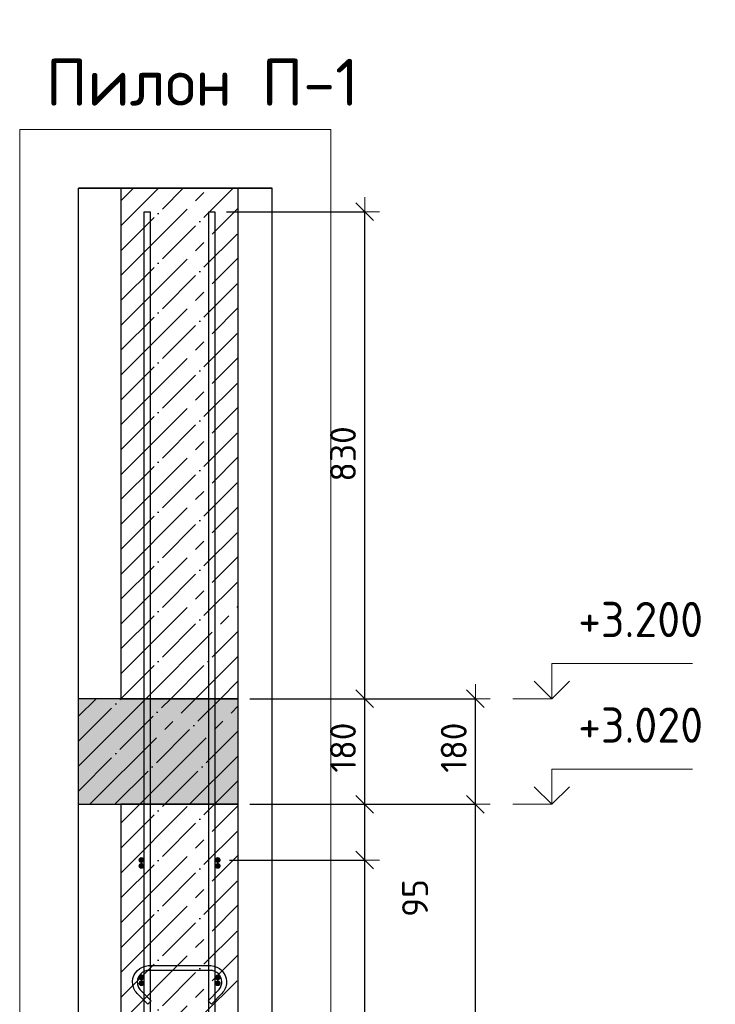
# Model space of a CAD drawing. Header units: millimetres. Extents: x -17997 to 37135, y 45383 to 72408.
# Tile 17 of 67: x -10138 to -8953, y 70730 to 72408. Entities that reach past the tile are written whole.
import ezdxf

# ---------------------------------------------------------------- set-up
doc = ezdxf.new("R2010")
doc.units = ezdxf.units.MM
doc.header["$PDMODE"] = 65
doc.linetypes.add('______11', pattern=[100, 80, -10, 0, -10])
doc.linetypes.add('______5', pattern=[220, 160, -20, 20, -20])
for name, color, linetype, lineweight in [('Standard', 7, 'Continuous', 25), ('Арм.стержн. Арматура края', 96, 'Continuous', 35), ('Арм.стержн. вертикальными 1', 22, 'Continuous', 35), ('Арм.стержн.горизонт. 1', 180, 'Continuous', 35), ('Высотная отметки_ общее', 7, 'Continuous', 13), ('Размерная линия_ общее', 7, 'Continuous', 13)]:
    doc.layers.add(name, color=color, linetype=linetype, lineweight=lineweight)
doc.layers.add('Арм.стержн.Стяжки', color=7, linetype='Continuous', lineweight=35, true_color=0x501e0f)
doc.styles.add('ISOCPEUR', font='ISOCPEUR')
doc.dimstyles.new('DIMSTYLE_2', dxfattribs={"dimtxt": 44, "dimasz": 50, "dimexe": 0, "dimexo": 0, "dimgap": 22, "dimtad": 2, "dimdec": 0, "dimrnd": 5, "dimzin": 12, "dimdsep": 46, "dimtxsty": 'ISOCPEUR', "dimblk1": 'ALL_ML_STRICH', "dimblk2": 'ALL_ML_STRICH', "dimsah": 1, "dimcen": 0, "dimclrd": 7, "dimclre": 256, "dimclrt": 7, "dimadec": 0, "dimazin": 0, "dimtfac": 1, "dimtdec": 0, "dimtix": 1, "dimtmove": 2, "dimatfit": 3, "dimfxl": 0, "dimtzin": 0, "dimlwd": 0, "dimlwe": -3, "dimarcsym": 0})
doc.dimstyles.new('DIMSTYLE_3', dxfattribs={"dimtxt": 44, "dimasz": 50, "dimexe": 0, "dimexo": 0, "dimgap": 22, "dimtad": 2, "dimdec": 0, "dimrnd": 5, "dimzin": 12, "dimdsep": 46, "dimtxsty": 'ISOCPEUR', "dimblk1": 'ALL_ML_STRICH', "dimblk2": 'ALL_ML_STRICH', "dimsah": 1, "dimcen": 0, "dimclrd": 7, "dimclre": 256, "dimclrt": 7, "dimadec": 0, "dimazin": 0, "dimtfac": 1, "dimtdec": 0, "dimtix": 1, "dimtmove": 2, "dimatfit": 3, "dimfxl": 0, "dimtzin": 0, "dimlwd": 0, "dimlwe": -3, "dimarcsym": 0})
doc.dimstyles.new('DIMSTYLE_4', dxfattribs={"dimtxt": 44, "dimasz": 50, "dimexe": 0, "dimexo": 0, "dimgap": 22, "dimtad": 0, "dimdec": 0, "dimrnd": 5, "dimzin": 12, "dimdsep": 46, "dimtxsty": 'ISOCPEUR', "dimblk1": 'ALL_ML_STRICH', "dimblk2": 'ALL_ML_STRICH', "dimsah": 1, "dimcen": 0, "dimclrd": 7, "dimclre": 256, "dimclrt": 7, "dimadec": 0, "dimazin": 0, "dimtfac": 1, "dimtdec": 0, "dimtix": 1, "dimtmove": 2, "dimatfit": 3, "dimfxl": 0, "dimtzin": 0, "dimlwd": 0, "dimlwe": -3, "dimarcsym": 0})

# ---------------------------------------------------------------- blocks, each defined once
blk = doc.blocks.new('ALL_ML_STRICH')
at = {"color": 0, "linetype": 'ByBlock', "lineweight": -2}
for p, q in [((0, -0.5), (0, 0.5)), ((-1, 0), (0.5, 0)), ((-0.3, -0.3), (0.3, 0.3))]:
    blk.add_line(p, q, dxfattribs=at)
blk = doc.blocks.new('*D4')
at = {"layer": 'DEFPOINTS', "color": 7, "linetype": 'Continuous', "lineweight": 13, "transparency": 33554687}
for p in [(-9644, 71070.4), (-9766.1, 67880.4), (-9362, 67880.4)]:
    blk.add_point(p, dxfattribs=at)
at = {"layer": 'Размерная линия_ общее', "color": 253, "linetype": 'Continuous', "lineweight": -2, "true_color": 0xa0a0a0, "transparency": 33554687}
for p, q in [((-9624, 71070.4), (-9362, 71070.4)), ((-9746.1, 67880.4), (-9362, 67880.4))]:
    blk.add_line(p, q, dxfattribs=at)
at = {"layer": 'Размерная линия_ общее', "color": 7, "linetype": 'Continuous', "lineweight": -2, "transparency": 33554687}
blk.add_line((-9362, 67880.4), (-9362, 71070.4), dxfattribs=at)
at = {"layer": 'Размерная линия_ общее', "color": 7, "linetype": 'Continuous', "lineweight": 13, "transparency": 33554687, "xscale": 50, "yscale": 50, "zscale": 50}
for p, rotation in [((-9362, 71070.4), 90), ((-9362, 67880.4), 270)]:
    blk.add_blockref('ALL_ML_STRICH', p, dxfattribs=dict(at, rotation=rotation))
at = {"layer": 'Размерная линия_ общее', "color": 7, "linetype": 'Continuous', "lineweight": 13, "transparency": 33554687, "insert": (-9399, 69482), "char_height": 44, "width": 176, "attachment_point": 5, "rotation": 90, "style": 'ISOCPEUR'}
blk.add_mtext('\\A1;{3190}', dxfattribs=at)
blk = doc.blocks.new('*D5')
at = {"layer": 'DEFPOINTS', "color": 7, "linetype": 'Continuous', "lineweight": 13, "transparency": 33554687}
for p in [(-9644, 71250.4), (-9644, 71070.4), (-9362, 71070.4)]:
    blk.add_point(p, dxfattribs=at)
at = {"layer": 'Размерная линия_ общее', "color": 253, "linetype": 'Continuous', "lineweight": -2, "true_color": 0xa0a0a0, "transparency": 33554687}
for p, q in [((-9624, 71250.4), (-9362, 71250.4)), ((-9624, 71070.4), (-9362, 71070.4))]:
    blk.add_line(p, q, dxfattribs=at)
at = {"layer": 'Размерная линия_ общее', "color": 7, "linetype": 'Continuous', "lineweight": -2, "transparency": 33554687}
blk.add_line((-9362, 71070.4), (-9362, 71250.4), dxfattribs=at)
at = {"layer": 'Размерная линия_ общее', "color": 7, "linetype": 'Continuous', "lineweight": 13, "transparency": 33554687, "xscale": 50, "yscale": 50, "zscale": 50}
for p, rotation in [((-9362, 71250.4), 90), ((-9362, 71070.4), 270)]:
    blk.add_blockref('ALL_ML_STRICH', p, dxfattribs=dict(at, rotation=rotation))
at = {"layer": 'Размерная линия_ общее', "color": 7, "linetype": 'Continuous', "lineweight": 13, "transparency": 33554687, "insert": (-9399, 71167), "char_height": 44, "width": 132, "attachment_point": 5, "rotation": 90, "style": 'ISOCPEUR'}
blk.add_mtext('\\A1;{180}', dxfattribs=at)
blk = doc.blocks.new('COMPLEX_ELEVATIONDIM_0')
at = {"layer": 'Высотная отметки_ общее', "color": 7, "linetype": 'Continuous', "lineweight": 13, "transparency": 33554687}
for p, q in [((-9232, 71250.4), (-9232, 71310.4)), ((-9232, 71310.4), (-8992, 71310.4)), ((-9232, 71250.4), (-9262, 71280.4)), ((-9232, 71250.4), (-9202, 71280.4)), ((-9232, 71250.4), (-9298.1, 71250.4)), ((-9232, 71250.4), (-9232, 71250.4)), ((-9232, 71250.4), (-9232, 71250.4)), ((-9232, 71250.4), (-9232, 71250.4)), ((-9232, 71250.4), (-9232, 71250.4)), ((-9232, 71070.4), (-9232, 71130.4)), ((-9232, 71130.4), (-8992, 71130.4)), ((-9232, 71070.4), (-9262, 71100.4)), ((-9232, 71070.4), (-9202, 71100.4)), ((-9232, 71070.4), (-9298.1, 71070.4)), ((-9232, 71070.4), (-9232, 71070.4)), ((-9232, 71070.4), (-9232, 71070.4)), ((-9232, 71070.4), (-9232, 71070.4)), ((-9232, 71070.4), (-9232, 71070.4))]:
    blk.add_line(p, q, dxfattribs=at)
at = {"layer": 'Высотная отметки_ общее', "color": 7, "linetype": 'Continuous', "lineweight": 13, "transparency": 33554687, "char_height": 60, "width": 256.287, "attachment_point": 7, "style": 'ISOCPEUR'}
for s, insert in [('\\W0.95;+3.200', (-9187, 71355.4)), ('\\W0.95;+3.020', (-9187, 71175.4))]:
    blk.add_mtext(s, dxfattribs=dict(at, insert=insert))
blk = doc.blocks.new('*D8')
at = {"layer": 'DEFPOINTS', "color": 7, "linetype": 'Continuous', "lineweight": 13, "transparency": 33554687}
for p in [(-9801.1, 70975.4), (-9801.1, 67975.4), (-9550.7, 67975.4)]:
    blk.add_point(p, dxfattribs=at)
at = {"layer": 'Размерная линия_ общее', "color": 253, "linetype": 'Continuous', "lineweight": -2, "true_color": 0xa0a0a0, "transparency": 33554687}
for p, q in [((-9781.1, 70975.4), (-9550.7, 70975.4)), ((-9781.1, 67975.4), (-9550.7, 67975.4))]:
    blk.add_line(p, q, dxfattribs=at)
at = {"layer": 'Размерная линия_ общее', "color": 7, "linetype": 'Continuous', "lineweight": -2, "transparency": 33554687}
blk.add_line((-9550.7, 67975.4), (-9550.7, 70975.4), dxfattribs=at)
at = {"layer": 'Размерная линия_ общее', "color": 7, "linetype": 'Continuous', "lineweight": 13, "transparency": 33554687, "xscale": 50, "yscale": 50, "zscale": 50}
for p, rotation in [((-9550.7, 70975.4), 90), ((-9550.7, 67975.4), 270)]:
    blk.add_blockref('ALL_ML_STRICH', p, dxfattribs=dict(at, rotation=rotation))
at = {"layer": 'Размерная линия_ общее', "color": 7, "linetype": 'Continuous', "lineweight": 13, "transparency": 33554687, "insert": (-9609.7, 69327.4), "char_height": 44, "width": 2.2, "attachment_point": 1, "rotation": 90, "line_spacing_factor": 0.60241, "style": 'ISOCPEUR'}
blk.add_mtext('\\W0.91;15х200=3000', dxfattribs=at)
blk = doc.blocks.new('*D9')
at = {"layer": 'DEFPOINTS', "color": 7, "linetype": 'Continuous', "lineweight": 13, "transparency": 33554687}
for p in [(-9766.1, 71070.4), (-9801.1, 70975.4), (-9550.7, 70975.4)]:
    blk.add_point(p, dxfattribs=at)
at = {"layer": 'Размерная линия_ общее', "color": 253, "linetype": 'Continuous', "lineweight": -2, "true_color": 0xa0a0a0, "transparency": 33554687}
for p, q in [((-9746.1, 71070.4), (-9550.7, 71070.4)), ((-9781.1, 70975.4), (-9550.7, 70975.4))]:
    blk.add_line(p, q, dxfattribs=at)
at = {"layer": 'Размерная линия_ общее', "color": 7, "linetype": 'Continuous', "lineweight": -2, "transparency": 33554687}
blk.add_line((-9550.7, 70975.4), (-9550.7, 71070.4), dxfattribs=at)
at = {"layer": 'Размерная линия_ общее', "color": 7, "linetype": 'Continuous', "lineweight": 13, "transparency": 33554687, "xscale": 50, "yscale": 50, "zscale": 50}
for p, rotation in [((-9550.7, 71070.4), 90), ((-9550.7, 70975.4), 270)]:
    blk.add_blockref('ALL_ML_STRICH', p, dxfattribs=dict(at, rotation=rotation))
at = {"layer": 'Размерная линия_ общее', "color": 7, "linetype": 'Continuous', "lineweight": 13, "transparency": 33554687, "insert": (-9464.9, 70910.7), "char_height": 44, "width": 88, "attachment_point": 5, "rotation": 90, "style": 'ISOCPEUR'}
blk.add_mtext('\\A1;{95}', dxfattribs=at)
blk = doc.blocks.new('*D10')
at = {"layer": 'DEFPOINTS', "color": 7, "linetype": 'Continuous', "lineweight": 13, "transparency": 33554687}
for p in [(-9766.1, 71250.4), (-9766.1, 71070.4), (-9550.7, 71070.4)]:
    blk.add_point(p, dxfattribs=at)
at = {"layer": 'Размерная линия_ общее', "color": 253, "linetype": 'Continuous', "lineweight": -2, "true_color": 0xa0a0a0, "transparency": 33554687}
for p, q in [((-9746.1, 71250.4), (-9550.7, 71250.4)), ((-9746.1, 71070.4), (-9550.7, 71070.4))]:
    blk.add_line(p, q, dxfattribs=at)
at = {"layer": 'Размерная линия_ общее', "color": 7, "linetype": 'Continuous', "lineweight": -2, "transparency": 33554687}
blk.add_line((-9550.7, 71070.4), (-9550.7, 71250.4), dxfattribs=at)
at = {"layer": 'Размерная линия_ общее', "color": 7, "linetype": 'Continuous', "lineweight": 13, "transparency": 33554687, "xscale": 50, "yscale": 50, "zscale": 50}
for p, rotation in [((-9550.7, 71250.4), 90), ((-9550.7, 71070.4), 270)]:
    blk.add_blockref('ALL_ML_STRICH', p, dxfattribs=dict(at, rotation=rotation))
at = {"layer": 'Размерная линия_ общее', "color": 7, "linetype": 'Continuous', "lineweight": 13, "transparency": 33554687, "insert": (-9587.7, 71167), "char_height": 44, "width": 132, "attachment_point": 5, "rotation": 90, "style": 'ISOCPEUR'}
blk.add_mtext('\\A1;{180}', dxfattribs=at)
blk = doc.blocks.new('*D11')
at = {"layer": 'DEFPOINTS', "color": 7, "linetype": 'Continuous', "lineweight": 13, "transparency": 33554687}
for p in [(-9806.1, 72080.4), (-9766.1, 71250.4), (-9550.7, 71250.4)]:
    blk.add_point(p, dxfattribs=at)
at = {"layer": 'Размерная линия_ общее', "color": 253, "linetype": 'Continuous', "lineweight": -2, "true_color": 0xa0a0a0, "transparency": 33554687}
for p, q in [((-9786.1, 72080.4), (-9550.7, 72080.4)), ((-9746.1, 71250.4), (-9550.7, 71250.4))]:
    blk.add_line(p, q, dxfattribs=at)
at = {"layer": 'Размерная линия_ общее', "color": 7, "linetype": 'Continuous', "lineweight": -2, "transparency": 33554687}
blk.add_line((-9550.7, 71250.4), (-9550.7, 72080.4), dxfattribs=at)
at = {"layer": 'Размерная линия_ общее', "color": 7, "linetype": 'Continuous', "lineweight": 13, "transparency": 33554687, "xscale": 50, "yscale": 50, "zscale": 50}
for p, rotation in [((-9550.7, 72080.4), 90), ((-9550.7, 71250.4), 270)]:
    blk.add_blockref('ALL_ML_STRICH', p, dxfattribs=dict(at, rotation=rotation))
at = {"layer": 'Размерная линия_ общее', "color": 7, "linetype": 'Continuous', "lineweight": 13, "transparency": 33554687, "insert": (-9587.7, 71667.6), "char_height": 44, "width": 132, "attachment_point": 5, "rotation": 90, "style": 'ISOCPEUR'}
blk.add_mtext('\\A1;{830}', dxfattribs=at)

msp = doc.modelspace()

# ---------------------------------------------------------------- hatches: boundary and pattern name
at = {"linetype": 'Continuous', "lineweight": -3, "transparency": 33554687}
msp.add_hatch(color=7, dxfattribs=at).paths.add_polyline_path([(-9766.1, 71070.4), (-9766.1, 71250.4), (-10038.4, 71250.4), (-10038.4, 71070.4)])
at = {"layer": 'Арм.стержн. Арматура края', "linetype": 'Continuous', "lineweight": 50, "transparency": 33554687}
for points in [[(-9926.1, 70965.4), (-9926.4, 70967.3), (-9927.5, 70968.9), (-9929.1, 70970), (-9931.1, 70970.4), (-9933, 70970), (-9934.6, 70968.9), (-9935.7, 70967.3), (-9936.1, 70965.4), (-9935.7, 70963.5), (-9934.6, 70961.9), (-9933, 70960.8), (-9931.1, 70960.4), (-9929.1, 70960.8), (-9927.5, 70961.9), (-9926.4, 70963.5)], [(-9796.1, 70965.4), (-9796.4, 70967.3), (-9797.5, 70968.9), (-9799.1, 70970), (-9801.1, 70970.4), (-9803, 70970), (-9804.6, 70968.9), (-9805.7, 70967.3), (-9806.1, 70965.4), (-9805.7, 70963.5), (-9804.6, 70961.9), (-9803, 70960.8), (-9801.1, 70960.4), (-9799.1, 70960.8), (-9797.5, 70961.9), (-9796.4, 70963.5)], [(-9926.1, 70765.4), (-9926.4, 70767.3), (-9927.5, 70768.9), (-9929.1, 70770), (-9931.1, 70770.4), (-9933, 70770), (-9934.6, 70768.9), (-9935.7, 70767.3), (-9936.1, 70765.4), (-9935.7, 70763.5), (-9934.6, 70761.9), (-9933, 70760.8), (-9931.1, 70760.4), (-9929.1, 70760.8), (-9927.5, 70761.9), (-9926.4, 70763.5)], [(-9796.1, 70765.4), (-9796.4, 70767.3), (-9797.5, 70768.9), (-9799.1, 70770), (-9801.1, 70770.4), (-9803, 70770), (-9804.6, 70768.9), (-9805.7, 70767.3), (-9806.1, 70765.4), (-9805.7, 70763.5), (-9804.6, 70761.9), (-9803, 70760.8), (-9801.1, 70760.4), (-9799.1, 70760.8), (-9797.5, 70761.9), (-9796.4, 70763.5)]]:
    msp.add_hatch(color=4, dxfattribs=at).paths.add_polyline_path(points)
at = {"layer": 'Арм.стержн.горизонт. 1', "linetype": 'Continuous', "lineweight": 50, "transparency": 33554687}
for points in [[(-9926.1, 70975.4), (-9926.4, 70977.3), (-9927.5, 70978.9), (-9929.1, 70980), (-9931.1, 70980.4), (-9933, 70980), (-9934.6, 70978.9), (-9935.7, 70977.3), (-9936.1, 70975.4), (-9935.7, 70973.5), (-9934.6, 70971.9), (-9933, 70970.8), (-9931.1, 70970.4), (-9929.1, 70970.8), (-9927.5, 70971.9), (-9926.4, 70973.5)], [(-9796.1, 70975.4), (-9796.4, 70977.3), (-9797.5, 70978.9), (-9799.1, 70980), (-9801.1, 70980.4), (-9803, 70980), (-9804.6, 70978.9), (-9805.7, 70977.3), (-9806.1, 70975.4), (-9805.7, 70973.5), (-9804.6, 70971.9), (-9803, 70970.8), (-9801.1, 70970.4), (-9799.1, 70970.8), (-9797.5, 70971.9), (-9796.4, 70973.5)], [(-9926.1, 70775.4), (-9926.4, 70777.3), (-9927.5, 70778.9), (-9929.1, 70780), (-9931.1, 70780.4), (-9933, 70780), (-9934.6, 70778.9), (-9935.7, 70777.3), (-9936.1, 70775.4), (-9935.7, 70773.5), (-9934.6, 70771.9), (-9933, 70770.8), (-9931.1, 70770.4), (-9929.1, 70770.8), (-9927.5, 70771.9), (-9926.4, 70773.5)], [(-9796.1, 70775.4), (-9796.4, 70777.3), (-9797.5, 70778.9), (-9799.1, 70780), (-9801.1, 70780.4), (-9803, 70780), (-9804.6, 70778.9), (-9805.7, 70777.3), (-9806.1, 70775.4), (-9805.7, 70773.5), (-9804.6, 70771.9), (-9803, 70770.8), (-9801.1, 70770.4), (-9799.1, 70770.8), (-9797.5, 70771.9), (-9796.4, 70773.5)]]:
    msp.add_hatch(color=4, dxfattribs=at).paths.add_polyline_path(points)

# ---------------------------------------------------------------- linework, layer by layer
at = {"color": 52, "linetype": 'Continuous', "lineweight": -3, "transparency": 33554687}
for p, q in [((-10038.4, 67446.3), (-10038.4, 72120.4)), ((-10038.4, 67446.3), (-10038.4, 72120.4)), ((-10038.4, 72120.4), (-9708.4, 72120.4)), ((-9708.4, 72120.4), (-10038.4, 72120.4)), ((-9708.4, 67446.3), (-9708.4, 72120.4)), ((-9708.4, 67446.3), (-9708.4, 72120.4))]:
    msp.add_line(p, q, dxfattribs=at)
at = {"color": 7, "linetype": 'Continuous', "lineweight": 25, "transparency": 33554687}
for p, q in [((-9716.1, 72120.4), (-10016.1, 72120.4)), ((-9966.1, 72120.4), (-9966.1, 71250.4)), ((-9766.1, 71250.4), (-9766.1, 72120.4)), ((-10038.4, 71020.4), (-10038.4, 71300.4)), ((-9966.1, 71250.4), (-10038.4, 71250.4)), ((-9766.1, 71250.4), (-9966.1, 71250.4)), ((-9966.1, 71250.4), (-9766.1, 71250.4)), ((-9766.1, 71070.4), (-9766.1, 71250.4)), ((-10038.4, 71070.4), (-9966.1, 71070.4)), ((-9966.1, 71070.4), (-9766.1, 71070.4))]:
    msp.add_line(p, q, dxfattribs=at)
at = {"color": 7, "linetype": '______11', "lineweight": -3, "transparency": 33554687}
for p, q in [((-9966.1, 71929.1), (-9774.8, 72120.4)), ((-9966.1, 72014), (-9859.7, 72120.4)), ((-9966.1, 72098.8), (-9944.5, 72120.4)), ((-9966.1, 71844.3), (-9766.1, 72044.3)), ((-9966.1, 71759.4), (-9766.1, 71959.4)), ((-9966.1, 71674.6), (-9766.1, 71874.6)), ((-9966.1, 71589.7), (-9766.1, 71789.7)), ((-9966.1, 71504.9), (-9766.1, 71704.9)), ((-9966.1, 71420), (-9766.1, 71620)), ((-9966.1, 71335.2), (-9766.1, 71535.2)), ((-9966, 71250.4), (-9766.1, 71450.3)), ((-9881.1, 71250.4), (-9766.1, 71365.5)), ((-9796.3, 71250.4), (-9766.1, 71280.6)), ((-10038.4, 71178), (-9966, 71250.4)), ((-10038.4, 71093.1), (-9881.1, 71250.4)), ((-9976.3, 71070.4), (-9796.3, 71250.4)), ((-9891.4, 71070.4), (-9766.1, 71195.7)), ((-9806.6, 71070.4), (-9766.1, 71110.9))]:
    msp.add_line(p, q, dxfattribs=at)
at = {"color": 7, "linetype": '______5', "lineweight": -3, "transparency": 33554687}
for p, q in [((-9966.1, 71971.6), (-9817.2, 72120.4)), ((-9966.1, 72056.4), (-9902.1, 72120.4)), ((-9966.1, 71886.7), (-9766.1, 72086.7)), ((-9966.1, 71801.8), (-9766.1, 72001.8)), ((-9966.1, 71717), (-9766.1, 71917)), ((-9966.1, 71632.1), (-9766.1, 71832.1)), ((-9966.1, 71547.3), (-9766.1, 71747.3)), ((-9966.1, 71462.4), (-9766.1, 71662.4)), ((-9966.1, 71377.6), (-9766.1, 71577.6)), ((-9966.1, 71292.7), (-9766.1, 71492.7)), ((-9923.5, 71250.4), (-9766.1, 71407.9)), ((-9838.7, 71250.4), (-9766.1, 71323)), ((-10038.4, 71220.4), (-10008.4, 71250.4)), ((-10038.4, 71135.6), (-9923.5, 71250.4)), ((-10018.7, 71070.4), (-9838.7, 71250.4)), ((-9933.8, 71070.4), (-9766.1, 71238.2)), ((-9849, 71070.4), (-9766.1, 71153.3))]:
    msp.add_line(p, q, dxfattribs=at)
at = {"layer": 'Standard', "color": 7, "linetype": '______11', "lineweight": -3, "transparency": 33554687}
for p, q in [((-9966.1, 70910.9), (-9806.6, 71070.4)), ((-9966.1, 70995.7), (-9891.4, 71070.4)), ((-9966.1, 70826), (-9766.1, 71026)), ((-9966.1, 70741.2), (-9766.1, 70941.2)), ((-9966.1, 70656.3), (-9766.1, 70856.3)), ((-9966.1, 70571.5), (-9766.1, 70771.5))]:
    msp.add_line(p, q, dxfattribs=at)
at = {"layer": 'Standard', "color": 7, "linetype": '______5', "lineweight": -3, "transparency": 33554687}
for p, q in [((-9966.1, 70953.3), (-9849, 71070.4)), ((-9966.1, 71038.2), (-9933.8, 71070.4)), ((-9966.1, 70868.5), (-9766.1, 71068.5)), ((-9966.1, 70783.6), (-9766.1, 70983.6)), ((-9966.1, 70698.8), (-9766.1, 70898.8)), ((-9966.1, 70613.9), (-9766.1, 70813.9))]:
    msp.add_line(p, q, dxfattribs=at)
at = {"layer": 'Standard', "color": 7, "linetype": 'Continuous', "lineweight": 25, "transparency": 33554687}
for p, q in [((-9766.1, 71070.4), (-9966.1, 71070.4)), ((-9966.1, 71070.4), (-9966.1, 67880.4)), ((-9766.1, 67880.4), (-9766.1, 71070.4))]:
    msp.add_line(p, q, dxfattribs=at)
at = {"layer": 'Standard', "color": 7, "linetype": 'Continuous', "lineweight": 13, "transparency": 33554687}
msp.add_lwpolyline([(-10138.4, 67346.3), (-9608.4, 67346.3), (-9608.4, 72220.4), (-10138.4, 72220.4), (-10138.4, 67346.3)], dxfattribs=at)
at = {"layer": 'Арм.стержн. вертикальными 1', "color": 4, "linetype": 'Continuous', "lineweight": 25, "transparency": 33554687}
for points in [[(-9926.1, 67880.4), (-9926.1, 72080.4), (-9916.1, 72080.4), (-9916.1, 67880.4), (-9926.1, 67880.4)], [(-9816.1, 67880.4), (-9816.1, 72080.4), (-9806.1, 72080.4), (-9806.1, 67880.4), (-9816.1, 67880.4)]]:
    msp.add_lwpolyline(points, dxfattribs=at)
at = {"layer": 'Арм.стержн.горизонт. 1', "color": 52, "linetype": 'Continuous', "lineweight": 25, "transparency": 33554687}
for p, q in [((-9966.1, 71070.4), (-9966.1, 71070.4)), ((-9766.1, 71070.4), (-9766.1, 71070.4))]:
    msp.add_line(p, q, dxfattribs=at)
at = {"layer": 'Арм.стержн.Стяжки', "color": 40, "linetype": 'Continuous', "lineweight": 25, "transparency": 33554687}
msp.add_lwpolyline([(-9817.5, 70735.7), (-9799.6, 70753.5), (-9798.4, 70754.9), (-9797.3, 70756.5), (-9796.4, 70758.1), (-9795.6, 70759.7), (-9795, 70761.5), (-9794.5, 70763.3), (-9794.2, 70765.1), (-9794.1, 70767), (-9794.1, 70768.2), (-9794.6, 70771.8), (-9795.8, 70775.4), (-9797.6, 70778.8), (-9799.9, 70781.5), (-9802.7, 70783.8), (-9806, 70785.7), (-9809.7, 70786.9), (-9813.3, 70787.4), (-9918.8, 70787.4), (-9922.4, 70786.9), (-9926.1, 70785.7), (-9929.5, 70783.8), (-9932.2, 70781.5), (-9934.5, 70778.8), (-9936.3, 70775.4), (-9937.6, 70771.8), (-9938.1, 70768.2), (-9938.1, 70767), (-9937.9, 70765.1), (-9937.6, 70763.3), (-9937.2, 70761.5), (-9936.5, 70759.7), (-9935.8, 70758.1), (-9934.8, 70756.5), (-9933.7, 70754.9), (-9932.5, 70753.5), (-9914.6, 70735.7), (-9920.3, 70730), (-9938.3, 70748.1), (-9940, 70750), (-9941.5, 70752.1), (-9942.8, 70754.3), (-9943.9, 70756.7), (-9944.8, 70759.1), (-9945.5, 70761.6), (-9945.9, 70764.2), (-9946.1, 70766.7), (-9946.1, 70768.7), (-9945.4, 70773.6), (-9943.7, 70778.7), (-9941.1, 70783.3), (-9937.9, 70787.2), (-9934, 70790.4), (-9929.3, 70793), (-9924.3, 70794.7), (-9919.4, 70795.4), (-9812.7, 70795.4), (-9807.9, 70794.7), (-9802.8, 70793), (-9798.1, 70790.4), (-9794.2, 70787.2), (-9791, 70783.3), (-9788.4, 70778.7), (-9786.7, 70773.6), (-9786.1, 70768.7), (-9786.1, 70766.7), (-9786.2, 70764.2), (-9786.7, 70761.6), (-9787.3, 70759.1), (-9788.2, 70756.7), (-9789.3, 70754.3), (-9790.6, 70752.1), (-9792.1, 70750), (-9793.8, 70748.1), (-9811.8, 70730), (-9817.5, 70735.7)], dxfattribs=at)

# ---------------------------------------------------------------- block references
at = {"layer": 'Высотная отметки_ общее', "color": 7, "linetype": 'Continuous', "lineweight": 13, "transparency": 33554687}
msp.add_blockref('COMPLEX_ELEVATIONDIM_0', (0, 0), dxfattribs=at)

# ---------------------------------------------------------------- texts
at = {"layer": 'Standard', "color": 7, "linetype": 'Continuous', "lineweight": 13, "transparency": 33554687, "insert": (-9827.3, 72301.1), "char_height": 80, "width": 533.576, "attachment_point": 5, "style": 'ISOCPEUR'}
msp.add_mtext('\\A1;{\\fISOCPEUR|i0|b0;\\H80.000000;\\W1.000000;\\C7;Пилон П-1}\\P', dxfattribs=at)

# ---------------------------------------------------------------- dimensions: what is measured, and where the dimension line sits
at = {"layer": 'Размерная линия_ общее', "color": 7, "linetype": 'Continuous', "lineweight": 13, "transparency": 33554687}
for base, p1, p2, dimstyle, picture, middle in [((-9550.7, 72080.4), (-9746.1, 71250.4), (-9786.1, 72080.4), 'DIMSTYLE_3', '*D11', (-9587.7, 71667.6)), ((-9550.7, 71250.4), (-9746.1, 71070.4), (-9746.1, 71250.4), 'DIMSTYLE_3', '*D10', (-9587.7, 71167)), ((-9362, 71250.4), (-9624, 71070.4), (-9624, 71250.4), 'DIMSTYLE_3', '*D5', (-9399, 71167)), ((-9550.7, 71070.4), (-9781.1, 70975.4), (-9746.1, 71070.4), 'DIMSTYLE_4', '*D9', (-9464.9, 70910.7)), ((-9362, 71070.4), (-9746.1, 67880.4), (-9624, 71070.4), 'DIMSTYLE_2', '*D4', (-9399, 69482))]:
    dim = msp.add_linear_dim(base=base, p1=p1, p2=p2, angle=90, dimstyle=dimstyle, override={"dimpost": '<>', "dimclrd": 7, "dimclre": 253, "dimclrt": 7, "dimlwd": 0, "dimlwe": 65533}, dxfattribs=at)
    dim.commit()
    dim.dimension.update_dxf_attribs({"geometry": picture, "text_midpoint": middle, "dimtype": 160})
dim = msp.add_linear_dim(base=(-9550.7, 70975.4), p1=(-9781.1, 67975.4), p2=(-9781.1, 70975.4), angle=90, text='\\W0.91;15х200=3000', dimstyle='DIMSTYLE_3', override={"dimpost": '<>', "dimclrd": 7, "dimclre": 253, "dimclrt": 7, "dimlwd": 0, "dimlwe": 65533}, dxfattribs=at)
dim.commit()
dim.dimension.update_dxf_attribs({"geometry": '*D8', "text_midpoint": (-9572.7, 69475.4), "dimtype": 160})

doc.saveas('drawing.dxf')
